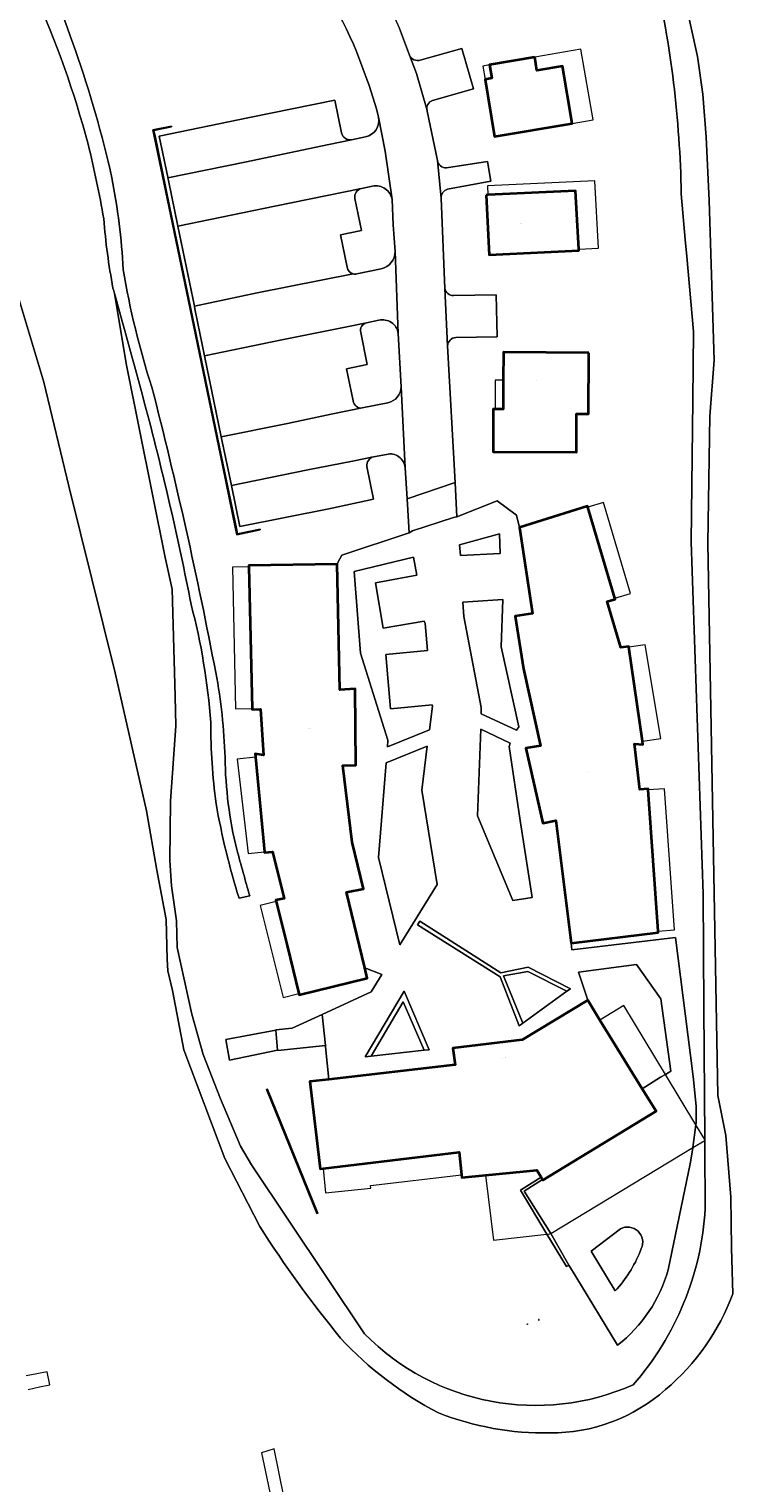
# Model space of a CAD drawing. Header units: metres. Extents: x 200176 to 205485, y 394066 to 399855.
# Tile 201 of 230: x 201794 to 201878, y 398001 to 398176. Entities that reach past the tile are written whole.
import ezdxf
from ezdxf.enums import TextEntityAlignment as Align

# ---------------------------------------------------------------- set-up
doc = ezdxf.new("R2010")
doc.units = ezdxf.units.M
doc.layers.get('0').update_dxf_attribs({"lineweight": 25})
for name, color, linetype, lineweight in [('B-WE-GR-BEPLANTING_CULTUUR_ROOS-GV', 90, 'Continuous', 18), ('B-WE-GR-STRUIK-GV', 90, 'Continuous', 13), ('B-WE-IE-MEUBILAIR_WEGMEUBILAIR-S', 7, 'Continuous', 25), ('B-WE-IE-TERREINAFSCHEIDING_KUNSTMATIG_MUUR-GV', 90, 'Continuous', 18), ('B-WE-KW-KUNSTWERK_STEIGER-GV', 170, 'Continuous', 18), ('B-WE-OG-BEBOUWING-GV', 7, 'Continuous', 35), ('B-WE-OG-BEBOUWING-T18', 10, 'Continuous', 18), ('B-WE-OG-BEBOUWING_LUIFEL-GV', 7, 'Continuous', 18), ('B-WE-OG-TERREIN_ERF-GV', 7, 'Continuous', 18), ('B-WE-OG-WATER-GV', 130, 'Continuous', 18), ('B-WE-OG-WATER_SLOOT-GV', 120, 'Continuous', 18), ('B-WE-VH-GOOT-G', 170, 'Continuous', 18), ('B-WE-VH-VERHARDING_ASFALT-GV', 252, 'Continuous', 18), ('B-WE-VH-VERHARDING_FUNDERING_ZAND-GV', 7, 'Continuous', 18), ('B-WE-VH-VERHARDING_SIERBESTRATING-GV', 252, 'Continuous', 18), ('B-WE-VH-VERHARDING_STRAATBAKSTEEN-GV', 252, 'Continuous', 18)]:
    doc.layers.add(name, color=color, linetype=linetype, lineweight=lineweight)
doc.styles.add('NLCS-ISO-M20-T18', font='NLCS-ISO.ttf', dxfattribs={"height": 0.036})

# ---------------------------------------------------------------- blocks, each defined once
blk = doc.blocks.new('SIE-WEG_AFVALBAK-SO')
at = {"linetype": 'ByBlock', "lineweight": 18}
h = blk.add_hatch(color=0, dxfattribs=at)
h.dxf.hatch_style = 1
h.paths.add_polyline_path([(-1.5, -1.5), (1.5, -1.5), (1.5, 1.5), (-1.5, 1.5)])
at = {"color": 0, "linetype": 'ByBlock', "lineweight": 18}
for points in [[(-2, -2), (2, -2), (2, 2), (-2, 2)], [(-1.5, -1.5), (1.5, -1.5), (1.5, 1.5), (-1.5, 1.5)]]:
    blk.add_lwpolyline(points, close=True, dxfattribs=at)
blk = doc.blocks.new('SIE-WEG_ZITBANK-SO')
at = {"color": 0, "linetype": 'ByBlock', "lineweight": 18}
blk.add_lwpolyline([(-0.9, -1.6), (-0.9, -0.2), (1.1, -0.2), (1.1, -1.6), (1.3, -1.6), (1.3, -0.2), (1.5, 1.8), (1.3, 1.8), (1.1, 0), (-1.1, 0), (-1.1, -1.6)], close=True, dxfattribs=at)

msp = doc.modelspace()

# ---------------------------------------------------------------- linework, layer by layer
at = {"layer": 'B-WE-GR-BEPLANTING_CULTUUR_ROOS-GV', "flags": 128}
for points in [[(201832.698, 398155.415), (201833.49, 398151.549), (201830.94, 398151.024), (201831.75, 398147.153)], [(201834.82, 398156.886), (201833.477, 398156.613)], [(201837.526, 398149.024), (201837.305, 398152.239), (201837.157, 398155.263)], [(201832.929, 398146.331), (201835.835, 398146.946)], [(201835.557, 398140.765), (201834.102, 398140.462)], [(201833.384, 398139.28), (201834.154, 398135.458), (201831.683, 398134.933), (201832.493, 398131.062)], [(201838.241, 398132.761), (201837.902, 398139.18)], [(201833.579, 398130.209), (201836.664, 398130.843)]]:
    msp.add_lwpolyline(points, dxfattribs=at)
at = {"layer": 'B-WE-GR-BEPLANTING_CULTUUR_ROOS-GV'}
for points in [[(201833.477, 398156.613, 0.4062546), (201832.698, 398155.415)], [(201837.157, 398155.263, 0.425758), (201834.82, 398156.886)], [(201835.835, 398146.946, 0.3499485), (201837.526, 398149.024)], [(201831.75, 398147.153, 0.3123829), (201832.485, 398146.333)], [(201832.485, 398146.333, 0.1171148), (201832.929, 398146.331)], [(201834.102, 398140.462, 0.4218803), (201833.384, 398139.28)], [(201837.902, 398139.18, 0.4396867), (201835.557, 398140.765)], [(201836.664, 398130.843, 0.3487275), (201838.241, 398132.761)], [(201832.493, 398131.062, 0.4138933), (201833.579, 398130.209)]]:
    msp.add_lwpolyline(points, format="xyb", dxfattribs=at)
at = {"layer": 'B-WE-GR-STRUIK-GV', "flags": 128}
for points in [[(201850.173, 398112.729), (201850.06, 398115.077), (201845.267, 398113.768), (201845.371, 398112.456)], [(201836.611, 398089.45), (201841.658, 398091.518), (201842.018, 398094.339), (201841.979, 398094.5), (201836.985, 398094.03), (201836.419, 398100.57), (201841.427, 398101.055), (201841.137, 398104.311), (201841.033, 398104.561), (201836.108, 398103.72), (201835.154, 398109.187), (201840.126, 398110.108), (201839.723, 398112.272), (201832.616, 398110.566), (201833.351, 398100.726), (201836.661, 398090.275)], [(201852.406, 398091.876), (201850.274, 398101.472), (201850.498, 398107.169), (201845.684, 398106.878), (201845.788, 398105.142), (201847.89, 398094.207), (201847.879, 398093.43), (201852.136, 398091.477)], [(201853.991, 398071.339), (201852.544, 398080.617), (201851.252, 398089.498), (201851.378, 398089.918), (201847.815, 398091.594), (201847.417, 398081.155), (201851.677, 398071.011)], [(201841.393, 398089.549), (201836.456, 398087.528), (201835.535, 398076.145), (201838.087, 398065.646), (201842.57, 398072.911), (201840.746, 398084.252)], [(201860.685, 398059.01), (201862.157, 398056.621), (201867.251, 398048.354), (201869.454, 398049.766), (201870.024, 398050.088), (201870.681, 398050.46), (201869.475, 398059.17), (201866.537, 398063.29), (201859.567, 398062.376)], [(201858.174, 398060.071), (201853.479, 398062.46), (201850.576, 398061.925), (201852.864, 398056.24)], [(201841.027, 398052.995), (201838.503, 398058.824), (201834.629, 398052.254)]]:
    msp.add_lwpolyline(points, close=True, dxfattribs=at)
msp.add_lwpolyline([(201864.628, 398031.514), (201861.082, 398028.842), (201863.978, 398024.072), (201864.244, 398024.313)], dxfattribs=at)
at = {"layer": 'B-WE-GR-STRUIK-GV'}
for points in [[(201867.132, 398029.136, 0.7202033), (201864.628, 398031.514)], [(201864.244, 398024.313, 0.0878307), (201867.132, 398029.136)]]:
    msp.add_lwpolyline(points, format="xyb", dxfattribs=at)
at = {"layer": 'B-WE-IE-TERREINAFSCHEIDING_KUNSTMATIG_MUUR-GV', "flags": 128}
for points in [[(201821.302, 398115.554), (201821.281, 398115.652), (201818.58, 398115.069), (201818.435, 398115.716), (201816.858, 398123.359), (201813.618, 398139.044), (201810.405, 398154.466), (201808.669, 398162.933), (201808.523, 398163.579), (201810.653, 398164.01), (201810.634, 398164.108), (201808.405, 398163.657), (201810.307, 398154.445), (201813.52, 398139.024), (201816.76, 398123.339), (201818.337, 398115.695), (201818.504, 398114.951)], [(201828.233, 398033.395), (201822.178, 398048.307), (201822.039, 398048.251), (201828.094, 398033.339)], [(201855.788, 398030.888), (201858.151, 398026.973), (201858.434, 398027.144), (201856.244, 398030.939), (201853.06, 398036.046), (201855.266, 398037.449), (201855.092, 398037.729), (201852.611, 398036.151)]]:
    msp.add_lwpolyline(points, close=True, dxfattribs=at)
at = {"layer": 'B-WE-KW-KUNSTWERK_STEIGER-GV', "flags": 128}
msp.add_lwpolyline([(201793.39, 398012.182), (201794.76, 398012.528), (201795.996, 398012.764), (201795.679, 398014.302), (201794.426, 398014.091), (201793.146, 398013.855)], dxfattribs=at)
msp.add_lwpolyline([(201753.318, 397980.615), (201753.386, 397980.266), (201754.647, 397980.536), (201823.488, 397995.253), (201825.211, 397987.522), (201826.5, 397987.683), (201822.966, 398005.043), (201821.451, 398004.577), (201823.098, 397996.769), (201754.303, 397982.211), (201753.057, 397981.947)], close=True, dxfattribs=at)
at = {"layer": 'B-WE-OG-BEBOUWING-GV', "flags": 128}
for points in [[(201854.314, 398172.388), (201848.891, 398171.452), (201849.157, 398169.854), (201848.347, 398169.719), (201849.488, 398162.848), (201858.796, 398164.435), (201857.644, 398171.304), (201854.582, 398170.789)], [(201848.485, 398155.812), (201848.821, 398148.608), (201859.634, 398149.142), (201859.624, 398149.309), (201859.233, 398156.307), (201848.666, 398155.821)], [(201860.801, 398136.849), (201850.541, 398136.903), (201850.523, 398133.563), (201850.505, 398130.063), (201849.555, 398130.068), (201849.325, 398130.069), (201849.298, 398124.949), (201859.318, 398124.897), (201859.342, 398129.527), (201860.762, 398129.519)], [(201858.683, 398065.847), (201869.152, 398067.158), (201869.141, 398067.306), (201867.954, 398084.292), (201867.946, 398084.407), (201866.946, 398084.349), (201866.303, 398089.841), (201867.318, 398089.746), (201867.261, 398090.148), (201865.633, 398101.461), (201865.622, 398101.541), (201864.679, 398101.409), (201863.017, 398106.934), (201863.999, 398107.207), (201863.958, 398107.345), (201860.699, 398118.279), (201860.655, 398118.425), (201852.472, 398115.821), (201854.027, 398105.497), (201851.973, 398105.17), (201852.977, 398098.846), (201855.02, 398089.585), (201853.252, 398089.306), (201855.274, 398080.275), (201856.87, 398080.62)], [(201824.524, 398065.597), (201825.957, 398059.796), (201825.994, 398059.648), (201834.184, 398061.653), (201833.882, 398062.907), (201831.692, 398072.013), (201833.713, 398072.406), (201832.351, 398077.985), (201831.221, 398087.216), (201832.81, 398087.283), (201832.712, 398096.446), (201830.875, 398096.325), (201830.572, 398111.442), (201819.939, 398111.26), (201819.942, 398111.112), (201820.323, 398094.089), (201820.325, 398093.974), (201821.327, 398093.984), (201821.708, 398088.468), (201820.699, 398088.611), (201820.737, 398088.207), (201821.826, 398076.829), (201821.834, 398076.749), (201822.782, 398076.836), (201824.18, 398071.238), (201823.185, 398071.012), (201823.22, 398070.873)], [(201828.86, 398038.778), (201845.245, 398040.741), (201845.516, 398038.005), (201845.549, 398037.675), (201848.402, 398037.958), (201854.571, 398038.571), (201855.092, 398037.729), (201855.266, 398037.449), (201855.308, 398037.381), (201868.903, 398045.672), (201867.251, 398048.354), (201862.157, 398056.621), (201860.685, 398059.01), (201852.822, 398054.24), (201844.477, 398053.236), (201844.731, 398051.218), (201829.543, 398049.484), (201827.262, 398049.223), (201828.502, 398038.735)]]:
    msp.add_lwpolyline(points, close=True, dxfattribs=at)
at = {"layer": 'B-WE-OG-BEBOUWING_LUIFEL-GV', "flags": 128}
for points in [[(201858.796, 398164.435), (201861.324, 398164.866), (201859.861, 398173.344), (201854.314, 398172.388), (201854.582, 398170.789), (201857.644, 398171.304)], [(201848.891, 398171.452), (201848.082, 398171.318), (201848.347, 398169.719), (201849.157, 398169.854)], [(201859.624, 398149.309), (201861.972, 398149.41), (201861.541, 398157.542), (201848.616, 398156.913), (201848.666, 398155.821), (201859.233, 398156.307)], [(201850.523, 398133.563), (201849.573, 398133.568), (201849.555, 398130.068), (201850.505, 398130.063)], [(201860.699, 398118.279), (201863.958, 398107.345), (201865.839, 398107.905), (201862.583, 398118.84)], [(201820.323, 398094.089), (201819.942, 398111.112), (201817.972, 398111.068), (201818.335, 398094.044)], [(201867.261, 398090.148), (201869.465, 398090.465), (201867.585, 398101.742), (201865.633, 398101.461)], [(201821.826, 398076.829), (201820.737, 398088.207), (201818.521, 398087.995), (201819.863, 398076.641)], [(201867.954, 398084.292), (201869.141, 398067.306), (201871.108, 398067.444), (201869.937, 398084.431)], [(201824.524, 398065.597), (201823.22, 398070.873), (201821.315, 398070.402), (201824.048, 398059.325), (201825.957, 398059.796)], [(201848.402, 398037.958), (201849.358, 398030.162), (201855.788, 398030.888), (201856.149, 398030.928), (201856.244, 398030.939), (201873.337, 398041.285), (201874.764, 398042.15), (201874.807, 398042.176), (201874.763, 398042.249), (201873.687, 398044.028), (201870.024, 398050.088), (201865.011, 398058.38), (201862.157, 398056.621), (201867.251, 398048.354), (201868.903, 398045.672), (201855.308, 398037.381), (201855.266, 398037.449), (201855.092, 398037.729), (201854.571, 398038.571)], [(201834.619, 398036.384), (201834.58, 398036.712), (201845.516, 398038.005), (201845.245, 398040.741), (201828.86, 398038.778), (201829.173, 398035.831)]]:
    msp.add_lwpolyline(points, close=True, dxfattribs=at)
at = {"layer": 'B-WE-OG-TERREIN_ERF-GV'}
for points in [[(201793.507, 398187.223, -0.0225024), (201799.097, 398173.194)], [(201832.896, 398173.063, 0.0720401), (201824.736, 398186.529)], [(201871.932, 398155.973, 0.0520689), (201868.701, 398182.502)], [(201799.097, 398173.194, -0.0272666), (201803.468, 398157.892)], [(201839.257, 398172.639, 0.3714749), (201840.557, 398172.014)], [(201842.03, 398167.202, 0.3854617), (201841.376, 398165.988)], [(201833.968, 398162.832, 0.4101316), (201835.539, 398165.16)], [(201831.092, 398163.283, 0.3897256), (201832.285, 398162.454)], [(201842.61, 398159.97, 0.3996669), (201843.724, 398159.095)], [(201803.468, 398157.892, -0.033147), (201804.83, 398146.862)], [(201843.808, 398156.524, 0.3295907), (201843.074, 398155.444)], [(201804.83, 398146.862, 0.0366236), (201808.27, 398132.718)], [(201807.603, 398130.02, 0.0016952), (201803.774, 398143.993)], [(201843.522, 398144.592, 0.3938631), (201844.553, 398143.746)], [(201844.823, 398138.702, 0.3675737), (201843.825, 398137.676)], [(201808.27, 398132.718, -0.0155868), (201815.962, 398098.386)], [(201812.995, 398106.589, 0.0161326), (201807.603, 398130.02)], [(201834.923, 398124.356, 0.3787374), (201834.139, 398123.173)], [(201838.722, 398123.019, 0.4624631), (201836.488, 398124.636)], [(201815.356, 398092.387, 0.0454022), (201812.995, 398106.589)], [(201815.962, 398098.386, -0.0387434), (201817.069, 398088.182)], [(201815.999, 398082.623, -0.0333164), (201815.356, 398092.387)], [(201817.069, 398088.182, 0.0558907), (201818.48, 398077.14)], [(201818.76, 398071.265, -0.0328267), (201815.999, 398082.623)], [(201818.48, 398077.14, 0.0007082), (201820.04, 398071.533)], [(201866.165, 398012.772, 0.1667694), (201874.814, 398033.944)], [(201870.358, 398026.588, -0.1615713), (201864.269, 398017.52)], [(201833.835, 398018.905, 0.3129337), (201866.165, 398012.772)]]:
    msp.add_lwpolyline(points, format="xyb", dxfattribs=at)
at = {"layer": 'B-WE-OG-TERREIN_ERF-GV', "flags": 128}
for points in [[(201837.018, 398178.113), (201838.072, 398175.828), (201839.257, 398172.639)], [(201835.539, 398165.16), (201835.305, 398166.169), (201834.41, 398168.988), (201832.896, 398173.063)], [(201840.557, 398172.014), (201845.537, 398173.444), (201846.939, 398168.595), (201842.03, 398167.202)], [(201834.139, 398123.173), (201834.928, 398119.26), (201829.738, 398118.14), (201818.841, 398115.949), (201817.861, 398120.887), (201817.86, 398120.891), (201816.624, 398126.754), (201814.617, 398136.464), (201814.615, 398136.475), (201813.484, 398141.94), (201813.418, 398142.376), (201813.399, 398142.466), (201811.377, 398152.078), (201810.263, 398157.546), (201810.194, 398157.886), (201810.181, 398157.948), (201809.162, 398162.9), (201820.009, 398165.145), (201830.285, 398167.229), (201831.092, 398163.283)], [(201841.376, 398165.988), (201841.399, 398165.911), (201842.61, 398159.97)], [(201832.285, 398162.454), (201833.968, 398162.832)], [(201843.724, 398159.095), (201848.636, 398159.865), (201849.046, 398157.485), (201843.808, 398156.524)], [(201843.074, 398155.444), (201843.522, 398144.592)], [(201874.814, 398033.944), (201874.769, 398041.247), (201874.764, 398042.15), (201874.763, 398042.249), (201874.762, 398042.412), (201874.664, 398058.102), (201874.579, 398071.786), (201873.115, 398114.13), (201873.327, 398131.14), (201873.399, 398139.403), (201872.602, 398148.41), (201872.418, 398150.488), (201871.932, 398155.973)], [(201803.774, 398143.993), (201805.216, 398135.361), (201809.874, 398112.247), (201810.706, 398108.437), (201811.062, 398095.559), (201811.144, 398091.985), (201810.52, 398082.934), (201810.453, 398075.795), (201810.646, 398072.751), (201811.251, 398068.541), (201811.33, 398065.356), (201813.097, 398057.324), (201814.443, 398052.473), (201816.537, 398047.157), (201818.914, 398041.435), (201820.248, 398039.204), (201833.835, 398018.905)], [(201844.553, 398143.746), (201849.693, 398143.822), (201849.796, 398138.761), (201844.823, 398138.702)], [(201843.825, 398137.676), (201844.73, 398121.263), (201844.959, 398117.105), (201849.816, 398119.063), (201852.103, 398117.332), (201852.472, 398115.821), (201860.655, 398118.425), (201860.699, 398118.279), (201863.958, 398107.345), (201863.999, 398107.207), (201863.017, 398106.934), (201864.679, 398101.409), (201865.622, 398101.541), (201865.633, 398101.461), (201867.261, 398090.148), (201867.318, 398089.746), (201866.303, 398089.841), (201866.946, 398084.349), (201867.946, 398084.407), (201867.954, 398084.292), (201869.141, 398067.306), (201869.152, 398067.158), (201858.683, 398065.847), (201858.789, 398065.051), (201871.255, 398066.558), (201873.347, 398049.833), (201873.746, 398046.259), (201873.715, 398044.242), (201873.687, 398044.028), (201873.337, 398041.285), (201873.33, 398041.231), (201873.009, 398039.313), (201870.358, 398026.588)], [(201836.488, 398124.636), (201834.923, 398124.356)], [(201864.269, 398017.52), (201859.247, 398025.792), (201858.434, 398027.144), (201858.151, 398026.973), (201855.788, 398030.888), (201852.611, 398036.151), (201855.092, 398037.729), (201854.571, 398038.571), (201848.402, 398037.958), (201845.549, 398037.675), (201845.516, 398038.005), (201845.245, 398040.741), (201828.86, 398038.778), (201828.502, 398038.735), (201827.262, 398049.223), (201829.543, 398049.484), (201829.154, 398053.383), (201829.138, 398053.539), (201823.402, 398052.975), (201823.4, 398052.999), (201817.627, 398051.798), (201817.167, 398054.29), (201823.184, 398055.416), (201823.181, 398055.449), (201825.129, 398055.646), (201828.756, 398057.295), (201834.626, 398060.024), (201835.917, 398062.076), (201833.882, 398062.907), (201834.184, 398061.653), (201825.994, 398059.648), (201825.957, 398059.796), (201824.524, 398065.597), (201823.22, 398070.873), (201823.185, 398071.012), (201824.18, 398071.238), (201822.782, 398076.836), (201821.834, 398076.749), (201821.826, 398076.829), (201820.737, 398088.207), (201820.699, 398088.611), (201821.708, 398088.468), (201821.327, 398093.984), (201820.325, 398093.974), (201820.323, 398094.089), (201819.942, 398111.112), (201819.939, 398111.26), (201830.572, 398111.442), (201830.643, 398111.619), (201831.098, 398112.499), (201839.211, 398115.185), (201838.956, 398119.268), (201838.722, 398123.019)], [(201820.04, 398071.533), (201818.76, 398071.265)]]:
    msp.add_lwpolyline(points, dxfattribs=at)
for points in [[(201848.891, 398171.452), (201854.314, 398172.388), (201854.582, 398170.789), (201857.644, 398171.304), (201858.796, 398164.435), (201849.488, 398162.848), (201848.347, 398169.719), (201849.157, 398169.854)], [(201821.281, 398115.652), (201821.302, 398115.554), (201818.504, 398114.951), (201818.337, 398115.695), (201816.76, 398123.339), (201813.52, 398139.024), (201810.307, 398154.445), (201808.405, 398163.657), (201810.634, 398164.108), (201810.653, 398164.01), (201808.523, 398163.579), (201808.669, 398162.933), (201810.405, 398154.466), (201813.618, 398139.044), (201816.858, 398123.359), (201818.435, 398115.716), (201818.58, 398115.069)], [(201859.624, 398149.309), (201859.634, 398149.142), (201848.821, 398148.608), (201848.485, 398155.812), (201848.666, 398155.821), (201859.233, 398156.307)], [(201850.523, 398133.563), (201850.541, 398136.903), (201860.801, 398136.849), (201860.762, 398129.519), (201859.342, 398129.527), (201859.318, 398124.897), (201849.298, 398124.949), (201849.325, 398130.069), (201849.555, 398130.068), (201850.505, 398130.063)], [(201828.233, 398033.395), (201828.094, 398033.339), (201822.039, 398048.251), (201822.178, 398048.307)]]:
    msp.add_lwpolyline(points, close=True, dxfattribs=at)
at = {"layer": 'B-WE-OG-WATER-GV', "flags": 128}
for points in [[(201869.105, 398199.253), (201870.814, 398187.416), (201871.513, 398183.209), (201873.871, 398172.472), (201874.536, 398167.927), (201874.949, 398162.761), (201875.289, 398155.169), (201875.886, 398135.966), (201875.373, 398129.21), (201875.145, 398113.955), (201876.314, 398047.537), (201877.295, 398042.719), (201877.879, 398035.305), (201877.969, 398029.229), (201878.148, 398023.715)], [(201821.252, 398031.782), (201817.056, 398039.961), (201812.102, 398053.048), (201810.739, 398060.15), (201810.187, 398062.533), (201810.129, 398063.945), (201809.999, 398068.716), (201808.884, 398074.655), (201807.64, 398081.787), (201803.873, 398098.351), (201798.274, 398120.825), (201795.282, 398133.329), (201791.952, 398144.399), (201787.789, 398156.505), (201785.967, 398162.945), (201785.318, 398170.498), (201784.836, 398172.994), (201785.421, 398177.104), (201780.769, 398175.07), (201775.972, 398175.07), (201772.048, 398177.249)]]:
    msp.add_lwpolyline(points, dxfattribs=at)
at = {"layer": 'B-WE-OG-WATER-GV'}
for points in [[(201830.955, 398018.376, -0.0279391), (201821.252, 398031.782)], [(201878.148, 398023.715, -0.1285644), (201870.036, 398012.178)], [(201842.724, 398009.384, -0.0855761), (201830.955, 398018.376)], [(201870.036, 398012.178, -0.1843969), (201856.142, 398006.972)], [(201856.142, 398006.972, -0.0975443), (201842.724, 398009.384)]]:
    msp.add_lwpolyline(points, format="xyb", dxfattribs=at)
at = {"layer": 'B-WE-OG-WATER_SLOOT-GV', "flags": 128}
for points in [[(201878.148, 398023.715), (201877.969, 398029.229), (201877.879, 398035.305), (201877.295, 398042.719), (201876.314, 398047.537), (201875.145, 398113.955), (201875.373, 398129.21), (201875.886, 398135.966), (201875.289, 398155.169), (201874.949, 398162.761), (201874.536, 398167.927), (201873.871, 398172.472), (201871.513, 398183.209), (201870.814, 398187.416), (201869.105, 398199.253)], [(201772.048, 398177.249), (201775.972, 398175.07), (201780.769, 398175.07), (201785.421, 398177.104), (201784.836, 398172.994), (201785.318, 398170.498), (201785.967, 398162.945), (201787.789, 398156.505), (201791.952, 398144.399), (201795.282, 398133.329), (201798.274, 398120.825), (201803.873, 398098.351), (201807.64, 398081.787), (201808.884, 398074.655), (201809.999, 398068.716), (201810.129, 398063.945), (201810.187, 398062.533), (201810.739, 398060.15), (201812.102, 398053.048), (201817.056, 398039.961), (201821.252, 398031.782)], [(201871.932, 398155.973), (201872.418, 398150.488), (201872.602, 398148.41), (201873.399, 398139.403), (201873.327, 398131.14), (201873.115, 398114.13), (201874.579, 398071.786), (201874.664, 398058.102), (201874.762, 398042.412), (201874.763, 398042.249), (201874.764, 398042.15), (201874.769, 398041.247), (201874.814, 398033.944)], [(201833.835, 398018.905), (201820.248, 398039.204), (201818.914, 398041.435), (201816.537, 398047.157), (201814.443, 398052.473), (201813.097, 398057.324), (201811.33, 398065.356), (201811.251, 398068.541), (201810.646, 398072.751), (201810.453, 398075.795), (201810.52, 398082.934), (201811.144, 398091.985), (201811.062, 398095.559), (201810.706, 398108.437), (201809.874, 398112.247), (201805.216, 398135.361), (201803.774, 398143.993), (201803.685, 398144.315), (201803.596, 398144.634)]]:
    msp.add_lwpolyline(points, dxfattribs=at)
at = {"layer": 'B-WE-OG-WATER_SLOOT-GV'}
for points in [[(201868.701, 398182.502, -0.0520689), (201871.932, 398155.973)], [(201800.608, 398161.92, 0.0397038), (201794.182, 398180.062)], [(201802.485, 398152.963, 0.0186447), (201800.608, 398161.92)], [(201803.596, 398144.634, -0.0267307), (201802.485, 398152.963)], [(201874.814, 398033.944, -0.1667694), (201866.165, 398012.772)], [(201821.252, 398031.782, 0.0279391), (201830.955, 398018.376)], [(201870.036, 398012.178, 0.1285644), (201878.148, 398023.715)], [(201830.955, 398018.376, 0.0855761), (201842.724, 398009.384)], [(201866.165, 398012.772, -0.3129337), (201833.835, 398018.905)], [(201856.142, 398006.972, 0.1843969), (201870.036, 398012.178)], [(201842.724, 398009.384, 0.0975443), (201856.142, 398006.972)]]:
    msp.add_lwpolyline(points, format="xyb", dxfattribs=at)
at = {"layer": 'B-WE-VH-GOOT-G'}
for points in [[(201832.896, 398173.063, 0.0720401), (201824.736, 398186.529)], [(201833.968, 398162.832, 0.4101316), (201835.539, 398165.16)], [(201837.157, 398155.263, 0.425758), (201834.82, 398156.886)], [(201835.835, 398146.946, 0.3499485), (201837.526, 398149.024)], [(201832.485, 398146.333, 0.1171148), (201832.929, 398146.331)], [(201837.902, 398139.18, 0.4396867), (201835.557, 398140.765)], [(201836.664, 398130.843, 0.3487275), (201838.241, 398132.761)], [(201838.722, 398123.019, 0.4624631), (201836.488, 398124.636)]]:
    msp.add_lwpolyline(points, format="xyb", dxfattribs=at)
at = {"layer": 'B-WE-VH-GOOT-G', "flags": 128}
for points in [[(201837.018, 398178.113), (201838.072, 398175.828), (201839.257, 398172.639)], [(201832.896, 398173.063), (201834.41, 398168.988), (201835.305, 398166.169), (201835.539, 398165.16)], [(201839.257, 398172.639), (201840.093, 398170.441), (201841.376, 398165.988)], [(201841.399, 398165.911), (201842.61, 398159.97)], [(201832.285, 398162.454), (201829.554, 398161.89), (201819.462, 398159.761), (201810.194, 398157.886)], [(201833.968, 398162.832), (201832.285, 398162.454)], [(201842.61, 398159.97), (201843.074, 398155.444)], [(201811.377, 398152.078), (201823.045, 398154.476), (201833.477, 398156.613)], [(201833.477, 398156.613), (201834.82, 398156.886)], [(201843.074, 398155.444), (201843.522, 398144.592)], [(201837.526, 398149.024), (201837.305, 398152.239), (201837.157, 398155.263)], [(201835.835, 398146.946), (201832.929, 398146.331)], [(201832.485, 398146.333), (201828.62, 398145.581), (201820.932, 398144.046), (201813.399, 398142.466)], [(201843.522, 398144.592), (201843.825, 398137.676)], [(201814.617, 398136.464), (201823.898, 398138.387), (201831.727, 398139.962), (201834.102, 398140.462)], [(201834.102, 398140.462), (201835.557, 398140.765)], [(201837.902, 398139.18), (201838.241, 398132.761)], [(201843.825, 398137.676), (201844.73, 398121.263)], [(201833.579, 398130.209), (201829.823, 398129.471), (201824.584, 398128.359), (201816.624, 398126.754)], [(201836.664, 398130.843), (201833.579, 398130.209)], [(201817.86, 398120.891), (201827.048, 398122.767), (201832.42, 398123.817), (201834.923, 398124.356)], [(201834.923, 398124.356), (201836.488, 398124.636)], [(201838.722, 398123.019), (201838.956, 398119.268)], [(201844.73, 398121.263), (201844.959, 398117.105)], [(201838.956, 398119.268), (201839.211, 398115.185)]]:
    msp.add_lwpolyline(points, dxfattribs=at)
at = {"layer": 'B-WE-VH-VERHARDING_ASFALT-GV'}
msp.add_lwpolyline([(201824.736, 398186.529, -0.0720401), (201832.896, 398173.063)], format="xyb", dxfattribs=at)
at = {"layer": 'B-WE-VH-VERHARDING_ASFALT-GV', "flags": 128}
msp.add_lwpolyline([(201832.896, 398173.063), (201834.41, 398168.988), (201835.305, 398166.169), (201835.539, 398165.16), (201836.315, 398161.083), (201837.157, 398155.263), (201837.305, 398152.239), (201837.526, 398149.024), (201837.902, 398139.18), (201838.241, 398132.761), (201838.722, 398123.019), (201838.956, 398119.268), (201844.73, 398121.263), (201843.825, 398137.676), (201843.522, 398144.592), (201843.074, 398155.444), (201842.61, 398159.97), (201841.399, 398165.911), (201841.376, 398165.988), (201840.093, 398170.441), (201839.257, 398172.639), (201838.072, 398175.828)], dxfattribs=at)
at = {"layer": 'B-WE-VH-VERHARDING_FUNDERING_ZAND-GV'}
for points in [[(201799.097, 398173.194, 0.0225024), (201793.507, 398187.223)], [(201794.182, 398180.062, -0.0397038), (201800.608, 398161.92)], [(201803.468, 398157.892, 0.0272666), (201799.097, 398173.194)], [(201800.608, 398161.92, -0.0186447), (201802.485, 398152.963)], [(201804.83, 398146.862, 0.033147), (201803.468, 398157.892)], [(201802.485, 398152.963, 0.0267307), (201803.596, 398144.634)], [(201808.27, 398132.718, -0.0366236), (201804.83, 398146.862)], [(201803.774, 398143.993, -0.0016952), (201807.603, 398130.02)], [(201815.962, 398098.386, 0.0155868), (201808.27, 398132.718)], [(201807.603, 398130.02, -0.0161326), (201812.995, 398106.589)], [(201812.995, 398106.589, -0.0454022), (201815.356, 398092.387)], [(201817.069, 398088.182, 0.0387434), (201815.962, 398098.386)], [(201815.356, 398092.387, 0.0333164), (201815.999, 398082.623)], [(201818.48, 398077.14, -0.0558907), (201817.069, 398088.182)], [(201815.999, 398082.623, 0.0328267), (201818.76, 398071.265)], [(201820.04, 398071.533, -0.0007082), (201818.48, 398077.14)]]:
    msp.add_lwpolyline(points, format="xyb", dxfattribs=at)
at = {"layer": 'B-WE-VH-VERHARDING_FUNDERING_ZAND-GV', "flags": 128}
for points in [[(201803.596, 398144.634), (201803.685, 398144.315), (201803.774, 398143.993)], [(201818.76, 398071.265), (201820.04, 398071.533)]]:
    msp.add_lwpolyline(points, dxfattribs=at)
at = {"layer": 'B-WE-VH-VERHARDING_SIERBESTRATING-GV', "flags": 128}
for points in [[(201844.556, 398117.06), (201844.959, 398117.105), (201844.73, 398121.263), (201838.956, 398119.268), (201839.211, 398115.185), (201839.596, 398115.441), (201844.556, 398117.051)], [(201858.174, 398060.071), (201858.625, 398060.388), (201853.525, 398062.979), (201850.221, 398062.278), (201840.483, 398068.508), (201840.222, 398068.063), (201850.145, 398061.804), (201852.456, 398055.926), (201852.864, 398056.24), (201850.576, 398061.925), (201853.479, 398062.46)], [(201834.629, 398052.254), (201838.503, 398058.824), (201841.027, 398052.995), (201841.614, 398053.052), (201838.613, 398060.099), (201833.917, 398052.182)]]:
    msp.add_lwpolyline(points, close=True, dxfattribs=at)
at = {"layer": 'B-WE-VH-VERHARDING_STRAATBAKSTEEN-GV', "flags": 128}
for points in [[(201842.03, 398167.202), (201846.939, 398168.595), (201845.537, 398173.444), (201840.557, 398172.014)], [(201839.257, 398172.639), (201840.093, 398170.441), (201841.376, 398165.988)], [(201831.092, 398163.283), (201830.285, 398167.229), (201820.009, 398165.145), (201809.162, 398162.9), (201810.181, 398157.948), (201810.194, 398157.886), (201819.462, 398159.761), (201829.554, 398161.89), (201832.285, 398162.454)], [(201837.157, 398155.263), (201836.315, 398161.083), (201835.539, 398165.16)], [(201833.968, 398162.832), (201832.285, 398162.454), (201829.554, 398161.89), (201819.462, 398159.761), (201810.194, 398157.886), (201810.263, 398157.546), (201811.377, 398152.078), (201823.045, 398154.476), (201833.477, 398156.613), (201834.82, 398156.886)], [(201842.61, 398159.97), (201843.074, 398155.444)], [(201843.808, 398156.524), (201849.046, 398157.485), (201848.636, 398159.865), (201843.724, 398159.095)], [(201833.477, 398156.613), (201823.045, 398154.476), (201811.377, 398152.078)], [(201831.75, 398147.153), (201830.94, 398151.024), (201833.49, 398151.549), (201832.698, 398155.415)], [(201811.377, 398152.078), (201813.399, 398142.466), (201820.932, 398144.046), (201828.62, 398145.581), (201832.485, 398146.333)], [(201837.902, 398139.18), (201837.526, 398149.024)], [(201835.835, 398146.946), (201832.929, 398146.331)], [(201832.485, 398146.333), (201828.62, 398145.581), (201820.932, 398144.046), (201813.399, 398142.466), (201813.418, 398142.376), (201813.484, 398141.94), (201814.615, 398136.475), (201814.617, 398136.464)], [(201843.522, 398144.592), (201843.825, 398137.676)], [(201844.823, 398138.702), (201849.796, 398138.761), (201849.693, 398143.822), (201844.553, 398143.746)], [(201814.617, 398136.464), (201823.898, 398138.387), (201831.727, 398139.962), (201834.102, 398140.462), (201835.557, 398140.765)], [(201834.102, 398140.462), (201831.727, 398139.962), (201823.898, 398138.387), (201814.617, 398136.464), (201816.624, 398126.754), (201824.584, 398128.359), (201829.823, 398129.471), (201833.579, 398130.209)], [(201832.493, 398131.062), (201831.683, 398134.933), (201834.154, 398135.458), (201833.384, 398139.28)], [(201838.722, 398123.019), (201838.241, 398132.761)], [(201836.664, 398130.843), (201833.579, 398130.209), (201829.823, 398129.471), (201824.584, 398128.359), (201816.624, 398126.754), (201817.86, 398120.891), (201827.048, 398122.767), (201832.42, 398123.817), (201834.923, 398124.356), (201836.488, 398124.636)], [(201834.923, 398124.356), (201832.42, 398123.817), (201827.048, 398122.767), (201817.86, 398120.891), (201817.861, 398120.887), (201818.841, 398115.949), (201829.738, 398118.14), (201834.928, 398119.26), (201834.139, 398123.173)], [(201873.337, 398041.285), (201873.687, 398044.028), (201873.715, 398044.242), (201873.746, 398046.259), (201873.347, 398049.833), (201871.255, 398066.558), (201858.789, 398065.051), (201858.683, 398065.847), (201856.87, 398080.62), (201855.274, 398080.275), (201853.252, 398089.306), (201855.02, 398089.585), (201852.977, 398098.846), (201851.973, 398105.17), (201854.027, 398105.497), (201852.472, 398115.821), (201852.103, 398117.332), (201849.816, 398119.063), (201844.959, 398117.105), (201844.556, 398117.06), (201844.556, 398117.051), (201839.596, 398115.441), (201839.211, 398115.185), (201831.098, 398112.499), (201830.643, 398111.619), (201830.572, 398111.442), (201830.875, 398096.325), (201832.712, 398096.446), (201832.81, 398087.283), (201831.221, 398087.216), (201832.351, 398077.985), (201833.713, 398072.406), (201831.692, 398072.013), (201833.882, 398062.907), (201835.917, 398062.076), (201834.626, 398060.024), (201828.756, 398057.295), (201829.138, 398053.539), (201829.154, 398053.383), (201829.543, 398049.484), (201844.731, 398051.218), (201844.477, 398053.236), (201852.822, 398054.24), (201860.685, 398059.01), (201859.567, 398062.376), (201866.537, 398063.29), (201869.475, 398059.17), (201870.681, 398050.46), (201870.024, 398050.088), (201869.454, 398049.766), (201867.251, 398048.354), (201868.903, 398045.672), (201855.308, 398037.381), (201855.266, 398037.449), (201853.06, 398036.046), (201856.244, 398030.939), (201858.434, 398027.144), (201859.247, 398025.792), (201864.269, 398017.52)], [(201870.358, 398026.588), (201873.009, 398039.313), (201873.33, 398041.231), (201873.337, 398041.285)], [(201864.244, 398024.313), (201863.978, 398024.072), (201861.082, 398028.842), (201864.628, 398031.514)]]:
    msp.add_lwpolyline(points, dxfattribs=at)
at = {"layer": 'B-WE-VH-VERHARDING_STRAATBAKSTEEN-GV'}
for points in [[(201840.557, 398172.014, -0.3714749), (201839.257, 398172.639)], [(201841.376, 398165.988, -0.3854617), (201842.03, 398167.202)], [(201835.539, 398165.16, -0.4101316), (201833.968, 398162.832)], [(201832.285, 398162.454, -0.3897256), (201831.092, 398163.283)], [(201843.724, 398159.095, -0.3996669), (201842.61, 398159.97)], [(201832.698, 398155.415, -0.4062546), (201833.477, 398156.613)], [(201834.82, 398156.886, -0.425758), (201837.157, 398155.263)], [(201843.074, 398155.444, -0.3295907), (201843.808, 398156.524)], [(201837.526, 398149.024, -0.3499485), (201835.835, 398146.946)], [(201832.485, 398146.333, -0.3123829), (201831.75, 398147.153)], [(201832.929, 398146.331, -0.1171148), (201832.485, 398146.333)], [(201844.553, 398143.746, -0.3938631), (201843.522, 398144.592)], [(201833.384, 398139.28, -0.4218803), (201834.102, 398140.462)], [(201835.557, 398140.765, -0.4396867), (201837.902, 398139.18)], [(201843.825, 398137.676, -0.3675737), (201844.823, 398138.702)], [(201838.241, 398132.761, -0.3487275), (201836.664, 398130.843)], [(201833.579, 398130.209, -0.4138933), (201832.493, 398131.062)], [(201834.139, 398123.173, -0.3787374), (201834.923, 398124.356)], [(201836.488, 398124.636, -0.4624631), (201838.722, 398123.019)], [(201864.628, 398031.514, -0.7202033), (201867.132, 398029.136)], [(201867.132, 398029.136, -0.0878307), (201864.244, 398024.313)], [(201864.269, 398017.52, 0.1615713), (201870.358, 398026.588)]]:
    msp.add_lwpolyline(points, format="xyb", dxfattribs=at)
at = {"layer": 'B-WE-VH-VERHARDING_STRAATBAKSTEEN-GV', "flags": 128}
for points in [[(201850.173, 398112.729), (201845.371, 398112.456), (201845.267, 398113.768), (201850.06, 398115.077)], [(201836.611, 398089.45), (201836.661, 398090.275), (201833.351, 398100.726), (201832.616, 398110.566), (201839.723, 398112.272), (201840.126, 398110.108), (201835.154, 398109.187), (201836.108, 398103.72), (201841.033, 398104.561), (201841.137, 398104.311), (201841.427, 398101.055), (201836.419, 398100.57), (201836.985, 398094.03), (201841.979, 398094.5), (201842.018, 398094.339), (201841.658, 398091.518)], [(201852.406, 398091.876), (201852.136, 398091.477), (201847.879, 398093.43), (201847.89, 398094.207), (201845.788, 398105.142), (201845.684, 398106.878), (201850.498, 398107.169), (201850.274, 398101.472)], [(201853.991, 398071.339), (201851.677, 398071.011), (201847.417, 398081.155), (201847.815, 398091.594), (201851.378, 398089.918), (201851.252, 398089.498), (201852.544, 398080.617)], [(201841.393, 398089.549), (201840.746, 398084.252), (201842.57, 398072.911), (201838.087, 398065.646), (201835.535, 398076.145), (201836.456, 398087.528)], [(201840.483, 398068.508), (201850.221, 398062.278), (201853.525, 398062.979), (201858.625, 398060.388), (201858.174, 398060.071), (201852.864, 398056.24), (201852.456, 398055.926), (201850.145, 398061.804), (201840.222, 398068.063)], [(201841.614, 398053.052), (201841.027, 398052.995), (201834.629, 398052.254), (201833.917, 398052.182), (201838.613, 398060.099)], [(201823.4, 398052.999), (201823.402, 398052.975), (201829.138, 398053.539), (201828.756, 398057.295), (201825.129, 398055.646), (201823.181, 398055.449), (201823.184, 398055.416)], [(201823.4, 398052.999), (201823.184, 398055.416), (201817.167, 398054.29), (201817.627, 398051.798)]]:
    msp.add_lwpolyline(points, close=True, dxfattribs=at)

# ---------------------------------------------------------------- block references
at = {"layer": 'B-WE-IE-MEUBILAIR_WEGMEUBILAIR-S', "xscale": 0.02, "yscale": 0.02, "zscale": 0.02}
for name, p in [('SIE-WEG_ZITBANK-SO', (201853.429, 398020.038)), ('SIE-WEG_AFVALBAK-SO', (201854.816, 398020.584))]:
    msp.add_blockref(name, p, dxfattribs=at)

# ---------------------------------------------------------------- texts
at = {"layer": 'B-WE-OG-BEBOUWING-T18', "style": 'NLCS-ISO-M20-T18'}
for s, rotation, p in [('10-123', 9.4, (201852.863, 398166.939)), ('10-124', 2.7, (201852.649, 398152.396)), ('10-125', 359.7, (201854.523, 398133.462)), ('10-240 t/m 10-251', 0.6, (201827.306, 398091.707)), ('10-200 t/m 10-211', 12.6, (201860.73, 398086.546)), ('10-220 t/m 10-230', 6.9, (201850.638, 398052.048))]:
    msp.add_text(s, height=0.036, rotation=rotation, dxfattribs=at).set_placement(p, align=Align.MIDDLE)

doc.saveas('drawing.dxf')
